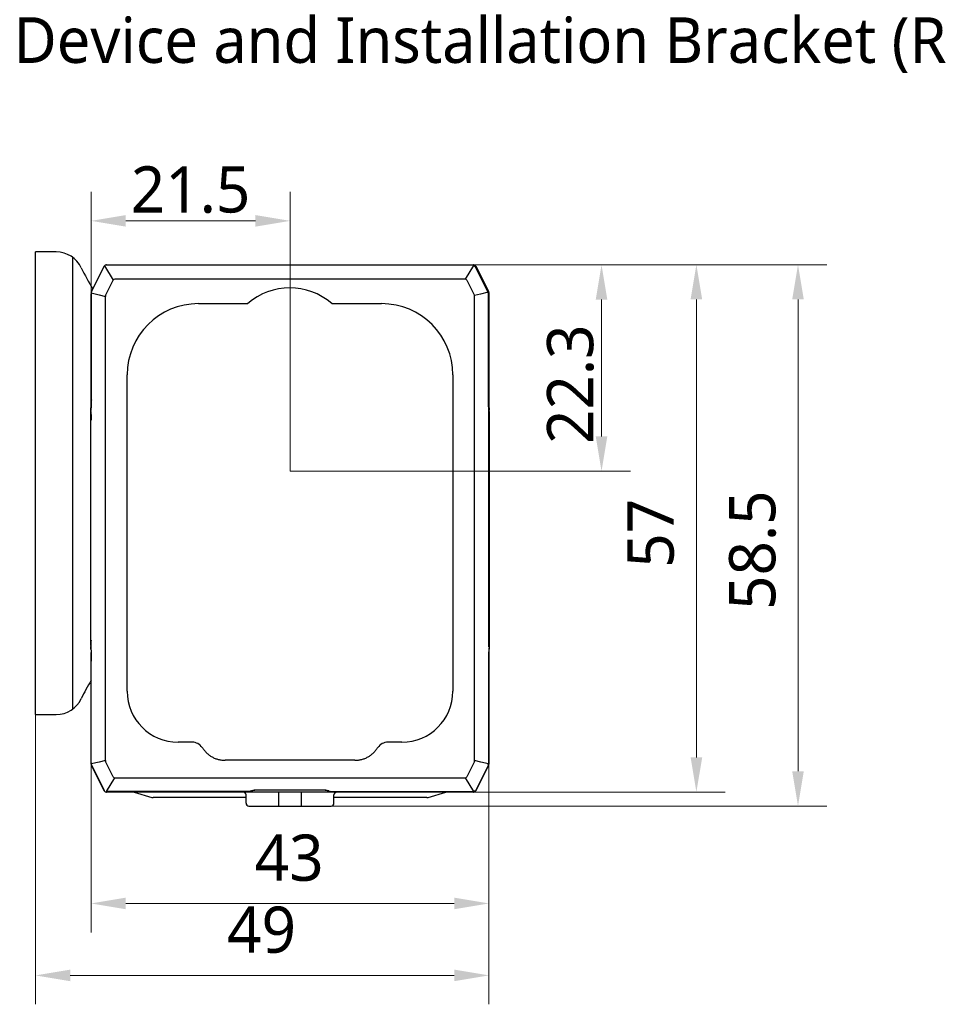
# Model space of a CAD drawing. Extents: x 1 to 383, y 56 to 366.
# Tile 1 of 28: x 4 to 83, y 59 to 145. Entities that reach past the tile are written whole.
import ezdxf

# ---------------------------------------------------------------- set-up
doc = ezdxf.new("R2010")
doc.units = 0
doc.header["$MEASUREMENT"] = 0
doc.layers.get('0').update_dxf_attribs({"linetype": 'CONTINUOUS'})
doc.layers.get('Defpoints').update_dxf_attribs({"linetype": 'CONTINUOUS'})
doc.layers.add('20_ALL_FEATURES', color=7, linetype='CONTINUOUS')
doc.layers.add('51__DRAFT_DIMS', color=7, linetype='CONTINUOUS')
doc.styles.get("Standard").update_dxf_attribs({"font": 'Roboto-Regular.ttf'})
doc.styles.add('尺寸值样式', font='Roboto-Regular.ttf', dxfattribs={"height": 4})
doc.dimstyles.new('1直线标注', dxfattribs={"dimtxt": 4, "dimasz": 3, "dimexe": 2.5, "dimexo": 0, "dimtad": 1, "dimdec": 1, "dimlfac": 1.25, "dimdsep": 46, "dimtxsty": '尺寸值样式', "dimcen": 0, "dimclrd": 8, "dimclre": 8, "dimclrt": 7, "dimadec": 0, "dimazin": 0, "dimtp": 0.001, "dimtm": 0.001, "dimtfac": 1, "dimtdec": 1, "dimtmove": 0, "dimatfit": 0, "dimldrblk": '_FILLED', "dimfxl": 1, "dimtolj": 1, "dimlwd": 15, "dimlwe": 15, "dimarcsym": 0})

# ---------------------------------------------------------------- blocks, each defined once
blk = doc.blocks.new('*D291')
at = {"layer": '51__DRAFT_DIMS', "color": 8, "lineweight": 15}
for p, q in [((9.793, 80.329), (9.793, 65.683)), ((44.193, 80.329), (44.193, 65.683)), ((12.793, 68.183), (41.193, 68.183))]:
    blk.add_line(p, q, dxfattribs=at)
at = {"layer": '51__DRAFT_DIMS', "color": 8}
for points in [[(12.793, 68.683), (12.793, 67.683), (9.793, 68.183)], [(41.193, 67.683), (41.193, 68.683), (44.193, 68.183)]]:
    blk.add_solid(points, dxfattribs=at)
at = {"layer": 'Defpoints', "color": 0}
for p in [(9.793, 80.329), (44.193, 80.329), (44.193, 68.183)]:
    blk.add_point(p, dxfattribs=at)
at = {"layer": '51__DRAFT_DIMS', "color": 7, "insert": (26.921, 74.141), "char_height": 4, "attachment_point": 2, "line_spacing_factor": 0.9, "style": '尺寸值样式'}
blk.add_mtext('\\A1;43', dxfattribs=at)
blk = doc.blocks.new('_FILLED')
at = {"color": 0, "linetype": 'ByBlock'}
blk.add_solid([(0, 0), (-1, 0.167), (-1, -0.167)], dxfattribs=at)
blk = doc.blocks.new('*D292')
at = {"layer": '51__DRAFT_DIMS', "color": 8, "lineweight": 15}
for p, q in [((4.993, 84.515), (4.993, 59.46)), ((44.189, 80.243), (44.189, 59.46)), ((7.993, 61.96), (41.189, 61.96))]:
    blk.add_line(p, q, dxfattribs=at)
at = {"layer": '51__DRAFT_DIMS', "color": 8}
for points in [[(7.993, 62.46), (7.993, 61.46), (4.993, 61.96)], [(41.189, 61.46), (41.189, 62.46), (44.189, 61.96)]]:
    blk.add_solid(points, dxfattribs=at)
at = {"layer": 'Defpoints', "color": 0}
for p in [(4.993, 84.515), (44.189, 80.243), (44.189, 61.96)]:
    blk.add_point(p, dxfattribs=at)
at = {"layer": '51__DRAFT_DIMS', "color": 7, "insert": (24.533, 67.918), "char_height": 4, "attachment_point": 2, "rotation": 360, "line_spacing_factor": 0.9, "style": '尺寸值样式'}
blk.add_mtext('\\A1;49', dxfattribs=at)
blk = doc.blocks.new('*D293')
at = {"layer": '51__DRAFT_DIMS', "color": 8, "lineweight": 15}
for p, q in [((42.845, 123.406), (64.622, 123.406)), ((62.122, 80.806), (62.122, 120.406)), ((42.845, 77.806), (64.622, 77.806))]:
    blk.add_line(p, q, dxfattribs=at)
at = {"layer": '51__DRAFT_DIMS', "color": 8}
for points in [[(62.622, 120.406), (61.622, 120.406), (62.122, 123.406)], [(61.622, 80.806), (62.622, 80.806), (62.122, 77.806)]]:
    blk.add_solid(points, dxfattribs=at)
at = {"layer": 'Defpoints', "color": 0}
for p in [(42.845, 123.406), (62.122, 123.406), (42.845, 77.806)]:
    blk.add_point(p, dxfattribs=at)
at = {"layer": '51__DRAFT_DIMS', "color": 7, "insert": (56.163, 100.193), "char_height": 4, "attachment_point": 2, "rotation": 90, "line_spacing_factor": 0.9, "style": '尺寸值样式'}
blk.add_mtext('\\A1;57', dxfattribs=at)
blk = doc.blocks.new('*D294')
at = {"layer": '51__DRAFT_DIMS', "color": 8, "lineweight": 15}
for p, q in [((42.845, 123.406), (73.406, 123.406)), ((70.906, 79.606), (70.906, 120.406)), ((30.553, 76.606), (73.406, 76.606))]:
    blk.add_line(p, q, dxfattribs=at)
at = {"layer": '51__DRAFT_DIMS', "color": 8}
for points in [[(71.406, 120.406), (70.406, 120.406), (70.906, 123.406)], [(70.406, 79.606), (71.406, 79.606), (70.906, 76.606)]]:
    blk.add_solid(points, dxfattribs=at)
at = {"layer": 'Defpoints', "color": 0}
for p in [(42.845, 123.406), (70.906, 123.406), (30.553, 76.606)]:
    blk.add_point(p, dxfattribs=at)
at = {"layer": '51__DRAFT_DIMS', "color": 7, "insert": (64.948, 98.728), "char_height": 4, "attachment_point": 2, "rotation": 90, "line_spacing_factor": 0.9, "style": '尺寸值样式'}
blk.add_mtext('\\A1;58.5', dxfattribs=at)
blk = doc.blocks.new('*D295')
at = {"color": 8, "lineweight": 15}
for p, q in [((11.092, 123.401), (56.423, 123.401)), ((53.923, 108.561), (53.923, 120.401)), ((26.998, 105.561), (56.423, 105.561))]:
    blk.add_line(p, q, dxfattribs=at)
at = {"color": 8}
for points in [[(54.423, 120.401), (53.423, 120.401), (53.923, 123.401)], [(53.423, 108.561), (54.423, 108.561), (53.923, 105.561)]]:
    blk.add_solid(points, dxfattribs=at)
at = {"layer": 'Defpoints', "color": 0}
for p in [(11.092, 123.401), (53.923, 123.401), (26.998, 105.561)]:
    blk.add_point(p, dxfattribs=at)
at = {"color": 7, "insert": (51.243, 113.076), "char_height": 4, "attachment_point": 5, "rotation": 90, "style": '尺寸值样式'}
blk.add_mtext('\\A1;22.3{}{{\\H0.7x;}{}}', dxfattribs=at)
blk = doc.blocks.new('*D296')
at = {"color": 8, "lineweight": 15}
for p, q in [((9.798, 120.968), (9.798, 129.704)), ((26.998, 105.561), (26.998, 129.704)), ((23.998, 127.204), (12.798, 127.204))]:
    blk.add_line(p, q, dxfattribs=at)
at = {"color": 8}
for points in [[(12.798, 127.704), (12.798, 126.704), (9.798, 127.204)], [(23.998, 126.704), (23.998, 127.704), (26.998, 127.204)]]:
    blk.add_solid(points, dxfattribs=at)
at = {"layer": 'Defpoints', "color": 0}
for p in [(9.798, 127.204), (9.798, 120.968), (26.998, 105.561)]:
    blk.add_point(p, dxfattribs=at)
at = {"color": 7, "insert": (18.398, 129.884), "char_height": 4, "attachment_point": 5, "style": '尺寸值样式'}
blk.add_mtext('\\A1;21.5{}{{\\H0.7x;}{}}', dxfattribs=at)

msp = doc.modelspace()

# ---------------------------------------------------------------- linework, layer by layer
at = {"layer": '20_ALL_FEATURES'}
for p, q in [((4.99342, 84.51546), (4.99342, 124.51546)), ((6.78048, 124.51546), (4.99342, 124.51546)), ((8.19342, 124.05546), (8.19342, 84.97546)), ((9.81412, 121.03743), (10.95183, 123.31286)), ((9.84856, 121.11583), (10.92708, 123.27288)), ((10.93239, 123.28289), (10.92708, 123.27288)), ((10.93089, 123.27097), (10.92708, 123.27288)), ((10.951, 123.31119), (10.94417, 123.3018)), ((10.95247, 123.31401), (10.95183, 123.31286)), ((10.95188, 123.31283), (10.95183, 123.31286)), ((10.9643, 123.30956), (10.95247, 123.31401)), ((10.9643, 123.30956), (11.71774, 122.08144)), ((11.09494, 123.4013), (11.09363, 123.40125)), ((11.09494, 123.4013), (11.09494, 123.40125)), ((11.09494, 123.4013), (42.89193, 123.4013)), ((11.14175, 123.40555), (11.13221, 123.40536)), ((11.14175, 123.40555), (11.14175, 123.4013)), ((11.14175, 123.40555), (42.84512, 123.40555)), ((42.86293, 123.35127), (42.13303, 122.16555)), ((42.45831, 122.69182), (42.45684, 122.69184)), ((42.84512, 123.4013), (42.84512, 123.40555)), ((42.86293, 123.35127), (42.86293, 123.35438)), ((42.89193, 123.40125), (42.89193, 123.4013)), ((42.89324, 123.40125), (42.89193, 123.4013)), ((42.89455, 123.38868), (42.89324, 123.40125)), ((43.00603, 123.26593), (43.00325, 123.26454)), ((43.00325, 123.26454), (44.1226, 121.02586)), ((44.12537, 121.02725), (43.00603, 123.26593)), ((43.02257, 123.30956), (43.0344, 123.31401)), ((43.02257, 123.30956), (44.16146, 121.03179)), ((43.03503, 123.31286), (43.0344, 123.31401)), ((43.03503, 123.31286), (43.03499, 123.31283)), ((43.03503, 123.31286), (44.17275, 121.03743)), ((43.05979, 123.27288), (43.05598, 123.27097)), ((43.05979, 123.27288), (44.13831, 121.11583)), ((11.0495, 120.74495), (11.71774, 122.08144)), ((42.13303, 122.16555), (11.85384, 122.16555)), ((42.26913, 122.08144), (42.93737, 120.74495)), ((9.79768, 120.96778), (9.79753, 111.9249)), ((9.79773, 120.96778), (9.79768, 120.96778)), ((9.79773, 120.96778), (10.50715, 120.80058)), ((9.81412, 121.03743), (9.81417, 121.03741)), ((9.84771, 120.9557), (9.8446, 120.9557)), ((9.84856, 121.11583), (9.84634, 121.11135)), ((9.85282, 121.11482), (9.84856, 121.11583)), ((44.1226, 121.02586), (43.46341, 120.86969)), ((44.1226, 121.02586), (44.12537, 121.02725)), ((44.13831, 121.11583), (44.13405, 121.11482)), ((44.13915, 111.73692), (44.13916, 120.9557)), ((44.14227, 120.9557), (44.13916, 120.9557)), ((44.14129, 121.02192), (44.16146, 121.03179)), ((44.17657, 120.96778), (44.14188, 120.96741)), ((44.14234, 111.7018), (44.14227, 120.9557)), ((44.16146, 121.03179), (44.1727, 121.03741)), ((44.1727, 121.03741), (44.17275, 121.03743)), ((44.17657, 120.96778), (44.17657, 111.73692)), ((44.18914, 120.96778), (44.17657, 120.96778)), ((44.18919, 120.96778), (44.18914, 120.96778)), ((44.18919, 120.96778), (44.18925, 111.97792)), ((9.79342, 111.33025), (9.79342, 120.88225)), ((9.79342, 120.88225), (9.79768, 120.88125)), ((10.50715, 120.80058), (11.03343, 120.6769)), ((11.03343, 80.53419), (11.03343, 120.6769)), ((43.4634, 120.86969), (42.93737, 120.74495)), ((42.95343, 80.53419), (42.95343, 120.6769)), ((44.18919, 120.88125), (44.19345, 120.88225)), ((44.19345, 120.88225), (44.19343, 120.88725)), ((44.19345, 111.33022), (44.19345, 120.88225)), ((19.07343, 120.04555), (23.33802, 120.04555)), ((30.59879, 120.04555), (34.91343, 120.04555)), ((12.91343, 86.52555), (12.91343, 113.88555)), ((41.07343, 113.88555), (41.07343, 86.52555)), ((9.79342, 112.06829), (9.79768, 112.06829)), ((9.79676, 111.71871), (9.79536, 111.51735)), ((9.79753, 111.9249), (9.79676, 111.71871)), ((9.8103, 111.73692), (9.84771, 111.73692)), ((44.13916, 111.73692), (44.17657, 111.73692)), ((44.18914, 112.06829), (44.19323, 112.06829)), ((44.18985, 111.77092), (44.18925, 111.97792)), ((44.1911, 111.56807), (44.18985, 111.77092)), ((44.19296, 111.37232), (44.1911, 111.56807)), ((9.78169, 110.73091), (9.78585, 110.89292)), ((9.78169, 110.72673), (9.7818, 110.73091)), ((9.78169, 110.73091), (9.78169, 110.72672)), ((9.78424, 110.82378), (9.78424, 110.82797)), ((9.78434, 110.82791), (9.78424, 110.82378)), ((9.78844, 111.01271), (9.78585, 110.89292)), ((9.79074, 111.14109), (9.78844, 111.01271)), ((9.7894, 111.05869), (9.78924, 111.05006)), ((9.79536, 111.51735), (9.79334, 111.32385)), ((9.79733, 110.82963), (9.79795, 110.83487)), ((9.79795, 110.83487), (9.79915, 110.84494)), ((44.18891, 110.83492), (44.18852, 110.83817)), ((44.18954, 110.82967), (44.18891, 110.83491)), ((44.19541, 111.18653), (44.19296, 111.37232)), ((44.19343, 90.3809), (44.19343, 110.83019)), ((44.19761, 111.05543), (44.19541, 111.18653)), ((44.19763, 111.05006), (44.19747, 111.05855)), ((44.20011, 110.93263), (44.19761, 111.05543)), ((44.20518, 110.73091), (44.20011, 110.93263)), ((44.20263, 110.82378), (44.20253, 110.82791)), ((44.20263, 110.82797), (44.20263, 110.82378)), ((44.20518, 110.73091), (44.20518, 110.72673)), ((44.20518, 110.72672), (44.20518, 110.73091)), ((9.77673, 90.93692), (9.77673, 110.27418)), ((9.77679, 110.27418), (9.77673, 110.27418)), ((9.78935, 91.26826), (9.78935, 109.94283)), ((9.79343, 109.94281), (9.78935, 109.94281)), ((9.79097, 110.28099), (9.79094, 110.278)), ((9.79272, 110.42281), (9.79271, 110.42193)), ((9.79343, 110.46695), (9.79272, 110.42281)), ((44.19751, 109.94281), (44.19343, 109.94281)), ((44.19344, 110.46695), (44.19414, 110.4234)), ((44.19414, 110.4234), (44.19415, 110.42263)), ((44.19414, 110.42339), (44.19416, 110.42194)), ((44.19591, 110.28078), (44.19593, 110.27831)), ((44.19751, 109.94281), (44.19751, 91.26828)), ((44.21014, 110.27418), (44.21008, 110.27418)), ((44.21014, 110.27418), (44.21014, 90.93692)), ((9.78935, 91.26829), (9.79343, 91.26829)), ((44.19343, 91.26829), (44.19751, 91.26829)), ((9.77673, 90.93692), (9.77679, 90.93692)), ((9.78169, 90.48437), (9.78169, 90.48018)), ((9.7818, 90.48018), (9.78169, 90.48436)), ((9.78169, 90.48018), (9.78676, 90.27847)), ((9.78424, 90.38313), (9.78424, 90.38731)), ((9.78424, 90.38731), (9.78434, 90.38317)), ((9.78676, 90.27847), (9.78926, 90.15567)), ((9.79094, 90.93279), (9.79097, 90.9301)), ((44.18892, 90.37623), (44.18772, 90.36616)), ((44.18954, 90.38146), (44.18892, 90.37623)), ((44.19414, 90.78813), (44.19344, 90.74414)), ((44.19416, 90.78917), (44.19414, 90.78813)), ((44.19593, 90.9331), (44.1959, 90.92992)), ((44.19771, 90.16096), (44.20013, 90.27926)), ((44.20518, 90.48018), (44.20013, 90.27926)), ((44.20253, 90.38318), (44.20263, 90.38731)), ((44.20518, 90.48436), (44.20263, 90.38731)), ((44.20263, 90.38731), (44.20263, 90.38313)), ((44.20518, 90.48018), (44.20518, 90.48437)), ((44.21008, 90.93692), (44.21014, 90.93692)), ((9.78924, 90.16103), (9.78939, 90.15255)), ((9.78926, 90.15567), (9.79146, 90.02456)), ((9.79146, 90.02456), (9.79391, 89.83878)), ((9.79342, 80.32885), (9.79342, 89.88087)), ((9.79391, 89.83878), (9.79577, 89.64302)), ((9.79577, 89.64302), (9.79701, 89.44018)), ((9.79701, 89.44018), (9.79762, 89.23318)), ((44.17657, 89.47418), (44.17657, 80.24332)), ((44.18934, 89.28619), (44.19011, 89.49239)), ((44.19011, 89.49239), (44.19151, 89.69375)), ((44.19151, 89.69375), (44.19353, 89.88724)), ((44.19345, 80.32885), (44.19345, 89.88084)), ((44.19353, 89.88724), (44.19542, 90.02547)), ((44.19542, 90.02547), (44.19771, 90.16096)), ((44.19747, 90.15241), (44.19763, 90.16103)), ((9.79773, 89.14281), (9.79364, 89.14281)), ((9.79768, 80.24332), (9.79762, 89.23318)), ((44.18919, 80.24332), (44.18934, 89.28619)), ((44.19345, 89.14281), (44.18919, 89.14281)), ((4.99342, 84.51546), (6.78048, 84.51546)), ((18.5374, 82.12555), (17.31343, 82.12555)), ((36.67343, 82.12555), (35.44945, 82.12555)), ((9.79768, 80.32985), (9.79342, 80.32885)), ((9.79342, 80.32885), (9.79345, 80.32279)), ((10.50715, 80.41051), (9.79768, 80.24332)), ((9.79768, 80.24332), (9.79773, 80.24332)), ((9.81417, 80.17369), (9.81412, 80.17366)), ((10.95183, 77.89824), (9.81412, 80.17366)), ((9.83882, 80.11586), (9.84634, 80.09975)), ((9.8446, 80.2554), (9.84771, 80.2554)), ((9.84856, 80.09527), (9.85282, 80.09627)), ((9.84856, 80.09527), (10.92708, 77.93822)), ((11.03343, 80.53419), (10.50715, 80.41051)), ((11.71774, 79.12966), (11.0495, 80.46614)), ((32.60655, 80.5651), (21.3803, 80.5651)), ((42.93737, 80.46614), (42.26913, 79.12966)), ((43.47971, 80.41051), (42.95343, 80.53419)), ((44.16146, 80.17931), (43.02257, 77.90154)), ((44.17275, 80.17366), (43.03503, 77.89824)), ((44.13831, 80.09527), (43.05979, 77.93822)), ((44.13916, 80.2554), (43.47972, 80.41051)), ((44.12537, 80.18384), (44.1226, 80.18523)), ((44.13405, 80.09627), (44.13831, 80.09527)), ((44.13916, 80.2554), (44.14227, 80.2554)), ((44.16146, 80.17931), (44.14127, 80.18918)), ((44.14188, 80.24367), (44.17657, 80.24332)), ((44.1727, 80.17369), (44.16146, 80.17931)), ((44.17275, 80.17366), (44.1727, 80.17369)), ((44.17657, 80.24332), (44.18914, 80.24332)), ((44.18914, 80.24332), (44.18919, 80.24332)), ((44.19345, 80.32885), (44.18919, 80.32985)), ((11.12394, 77.85982), (11.85384, 79.04555)), ((11.52856, 78.51928), (11.53003, 78.51926)), ((11.85384, 79.04555), (42.13303, 79.04555)), ((42.13303, 79.04555), (42.86293, 77.85982)), ((10.92708, 77.93822), (10.93089, 77.94012)), ((10.95183, 77.89824), (10.95188, 77.89826)), ((10.95188, 77.89826), (10.95247, 77.89709)), ((11.09363, 77.80985), (11.09494, 77.80979)), ((11.09494, 77.80985), (11.09494, 77.80979)), ((42.89193, 77.80979), (11.09494, 77.80979)), ((11.12394, 77.85982), (11.12394, 77.85672)), ((11.12394, 77.85982), (23.3281, 77.85982)), ((23.33609, 77.85673), (11.12394, 77.85672)), ((11.14175, 77.80979), (11.14175, 77.80555)), ((42.84512, 77.80555), (11.14175, 77.80555)), ((13.51828, 77.80555), (15.037, 77.34993)), ((23.19343, 76.84555), (23.19343, 77.56555)), ((23.3281, 77.85672), (23.3281, 77.85982)), ((30.08916, 77.98246), (23.89785, 77.98247)), ((24.19343, 78.00382), (24.19343, 78.00072)), ((24.19343, 78.00382), (29.79343, 78.00382)), ((25.99343, 77.80555), (25.99343, 76.60555)), ((27.99343, 76.60555), (27.99343, 77.80555)), ((29.79343, 78.00072), (29.79343, 78.00382)), ((30.23841, 77.94877), (30.24543, 77.94266)), ((30.65877, 77.85982), (30.65877, 77.85672)), ((30.65877, 77.85982), (42.86293, 77.85982)), ((30.79343, 76.84555), (30.79343, 77.56555)), ((38.94688, 77.34993), (40.46561, 77.80555)), ((42.84512, 77.80555), (42.84512, 77.80979)), ((42.86293, 77.85672), (42.86293, 77.85982)), ((42.89193, 77.80979), (42.89193, 77.80985)), ((42.89193, 77.80985), (42.89324, 77.80985)), ((42.89324, 77.80985), (42.89426, 77.82102)), ((42.89426, 77.82102), (42.89455, 77.82242)), ((43.00325, 77.94655), (43.00603, 77.94516)), ((43.02257, 77.90154), (43.0344, 77.89709)), ((43.0344, 77.89709), (43.03503, 77.89824)), ((43.03499, 77.89826), (43.03503, 77.89824)), ((43.05598, 77.94012), (43.05979, 77.93822)), ((23.19343, 77.33306), (15.15194, 77.33306)), ((38.83194, 77.33306), (30.79343, 77.33306)), ((23.43344, 76.60555), (30.55343, 76.60555))]:
    msp.add_line(p, q, dxfattribs=at)
for points in [[(10.94417, 123.3018), (10.93806, 123.29249), (10.93239, 123.28289)], [(11.13221, 123.40536), (11.1211, 123.40466), (11.11005, 123.40345)], [(9.79396, 120.90607), (9.79345, 120.8883), (9.79342, 120.88225)], [(9.79768, 120.9483), (9.79679, 120.94152), (9.79507, 120.92383), (9.79396, 120.90607)], [(9.84634, 121.11135), (9.83882, 121.09524), (9.83184, 121.07888), (9.82543, 121.0623), (9.82285, 121.05488)], [(44.14848, 121.09428), (44.14099, 121.1104), (44.13831, 121.11583)], [(44.16403, 121.05486), (44.1618, 121.06131), (44.15543, 121.0779), (44.14848, 121.09428)], [(44.19343, 120.88725), (44.19296, 120.90502), (44.19188, 120.92278), (44.1902, 120.94047), (44.18919, 120.94828)], [(44.19311, 110.83544), (44.19176, 110.84658), (44.18701, 110.88712), (44.18249, 110.92837), (44.17818, 110.97027), (44.1741, 111.01281), (44.17026, 111.05594), (44.16665, 111.09962), (44.16327, 111.14384), (44.16014, 111.18854), (44.15725, 111.23369), (44.15461, 111.27926), (44.15222, 111.32521), (44.15008, 111.3715), (44.1482, 111.4181), (44.14657, 111.46497), (44.1452, 111.51206), (44.1441, 111.55933), (44.14325, 111.60673), (44.14266, 111.65423), (44.14234, 111.7018)], [(9.79334, 111.32385), (9.79145, 111.18563), (9.79074, 111.14109)], [(9.79345, 80.32279), (9.79396, 80.30502), (9.79507, 80.28727), (9.79679, 80.26957), (9.79768, 80.26279)], [(9.82285, 80.15621), (9.82543, 80.1488), (9.83184, 80.13222), (9.83882, 80.11586)], [(9.84247, 80.10806), (9.84487, 80.10278), (9.84863, 80.09511)], [(44.13824, 80.09511), (44.14233, 80.10348), (44.14462, 80.10853)], [(44.14099, 80.1007), (44.14848, 80.11682), (44.15543, 80.13319), (44.1618, 80.14979), (44.16403, 80.15624)], [(44.18919, 80.26282), (44.1902, 80.27062), (44.19188, 80.28832), (44.19296, 80.30607)], [(44.19296, 80.30607), (44.19343, 80.32384), (44.19345, 80.32885)], [(23.33609, 77.85673), (23.35352, 77.8569), (23.37099, 77.85724), (23.38851, 77.85776), (23.40601, 77.85846), (23.42333, 77.85934), (23.44044, 77.86039), (23.45731, 77.86161), (23.4738, 77.863), (23.48989, 77.86455), (23.50557, 77.86624), (23.52071, 77.86808), (23.53531, 77.87004), (23.54938, 77.87213), (23.56286, 77.87433), (23.57577, 77.87664), (23.58812, 77.87904), (23.59996, 77.88156), (23.61131, 77.88417), (23.62218, 77.88689), (23.63266, 77.88973), (23.64277, 77.8927), (23.65253, 77.89581), (23.66202, 77.89909), (23.67127, 77.90256), (23.6803, 77.90624), (23.68918, 77.91018), (23.69792, 77.91442), (23.70653, 77.91897), (23.71503, 77.9239), (23.72343, 77.92925), (23.73171, 77.93505), (23.73982, 77.94132), (23.74774, 77.94811), (23.74843, 77.94877)], [(23.74439, 77.94687), (23.7447, 77.94703), (23.74561, 77.94748), (23.74704, 77.94815), (23.74895, 77.949), (23.75136, 77.95), (23.75427, 77.95115), (23.75766, 77.95241), (23.76153, 77.95377), (23.76588, 77.95522), (23.77072, 77.95676), (23.77604, 77.95835), (23.78186, 77.96001), (23.78818, 77.96172), (23.79502, 77.96347), (23.80237, 77.96526), (23.81023, 77.96708), (23.81863, 77.96891), (23.82755, 77.97076), (23.83699, 77.97261), (23.84695, 77.97446), (23.85745, 77.97629), (23.86846, 77.97811), (23.87999, 77.97991), (23.89204, 77.98167), (23.90461, 77.9834), (23.91768, 77.98508), (23.93126, 77.98671), (23.94534, 77.98828), (23.95992, 77.98979), (23.97498, 77.99122), (23.99052, 77.99259), (24.00652, 77.99386), (24.02299, 77.99505), (24.03989, 77.99615), (24.05723, 77.99714), (24.07497, 77.99802), (24.09311, 77.99878), (24.11161, 77.99943), (24.13046, 77.99995), (24.14964, 78.00035), (24.16912, 78.0006), (24.18886, 78.00071)], [(24.18886, 78.00071), (29.79789, 78.00071), (29.81623, 78.00062), (29.8343, 78.0004), (29.85208, 78.00006), (29.86954, 77.99961), (29.88668, 77.99905), (29.90349, 77.99839), (29.91995, 77.99764), (29.93605, 77.99679), (29.95179, 77.99585), (29.96716, 77.99483), (29.98216, 77.99372), (29.99677, 77.99255), (30.01099, 77.99131), (30.02483, 77.99), (30.03827, 77.98862), (30.05131, 77.9872), (30.06396, 77.98572), (30.0762, 77.98419), (30.08804, 77.98262), (30.09948, 77.981), (30.11051, 77.97935), (30.12113, 77.97767), (30.13135, 77.97596), (30.14116, 77.97423), (30.15055, 77.97248), (30.15951, 77.97072), (30.16804, 77.96895), (30.17615, 77.96719), (30.1838, 77.96543), (30.19101, 77.96368), (30.19778, 77.96196), (30.20409, 77.96027), (30.20994, 77.95861), (30.21533, 77.95701), (30.22024, 77.95547), (30.22467, 77.954), (30.22863, 77.95262), (30.23209, 77.95134), (30.23505, 77.95018), (30.23753, 77.94916), (30.2395, 77.9483), (30.24065, 77.94776)], [(30.24543, 77.94266), (30.25287, 77.93676), (30.26046, 77.93128), (30.26815, 77.9262), (30.27593, 77.92149), (30.28379, 77.91711), (30.29177, 77.91302), (30.29985, 77.9092), (30.30805, 77.90562), (30.31643, 77.90224), (30.32497, 77.89904), (30.33372, 77.89601), (30.34272, 77.89312), (30.35198, 77.89036), (30.36153, 77.88772), (30.37143, 77.88518), (30.38172, 77.88273), (30.39239, 77.88037), (30.4035, 77.87809), (30.41507, 77.87591), (30.4271, 77.87381), (30.4396, 77.87181), (30.4526, 77.8699), (30.4661, 77.86809), (30.48002, 77.86639), (30.49439, 77.86481), (30.50917, 77.86336), (30.5243, 77.86203), (30.53974, 77.86085), (30.55549, 77.85981), (30.57144, 77.85891), (30.58757, 77.85817), (30.60384, 77.85758), (30.62016, 77.85714), (30.63646, 77.85686), (30.65273, 77.85673), (42.86293, 77.85672)]]:
    msp.add_lwpolyline(points, dxfattribs=at)
for centre, radius, start, end in [((6.78048, 122.11546), 2.4, 25.1843364, 89.9999999), ((23.79342, 130.11546), 16.4, 205.1843364, 212.4295439), ((11.14175, 123.16555), 0.24, 142.6499741, 153.4349488), ((11.09232, 123.24555), 0.1557, 89.5173222, 153.9176256), ((11.14175, 123.16555), 0.24, 90, 100.7838745), ((42.84512, 123.16555), 0.24, 79.2333679, 90), ((42.86293, 123.19438), 0.16, 26.5650512, 90), ((42.89455, 123.24555), 0.1557, 26.0823733, 90.4826768), ((42.89455, 123.24555), 0.14313, 26.5650305, 89.9999956), ((42.84512, 123.16555), 0.24, 26.5650512, 37.3669203), ((10.31572, 120.88225), 0.5223, 172.7423112, 180), ((9.95343, 120.96778), 0.15576, 153.4352648, 179.9996801), ((10.31572, 120.88225), 0.5223, 153.4349488, 160.6921178), ((26.96841, 115.92131), 5.49446, 48.6440082, 131.3559918), ((43.97592, 120.9542), 0.16325, 0.5261455, 26.0389057), ((43.98227, 120.9557), 0.16, 0, 26.5650512), ((42.59796, 124.19857), 3.53171, 295.7136271, 295.9120632), ((43.67115, 120.88225), 0.5223, 19.3088773, 26.5650512), ((44.03343, 120.96778), 0.14313, 0, 26.5650512), ((44.03343, 120.96778), 0.15576, 0.000316, 26.5647312), ((43.67115, 120.88225), 0.5223, 0, 7.2586783), ((19.07343, 113.88555), 6.16, 90.0000002, 180), ((34.91343, 113.88555), 6.16, 0, 89.9999998), ((-36.92943, 111.70908), 46.73974, 359.0349492, 0.0341296), ((90.91575, 111.70907), 46.73919, 179.9658666, 180.9650904), ((-21.28295, 111.62361), 31.07748, 358.5328614, 358.9425268), ((9.83646, 110.83019), 0.04303, 172.9911496, 179.9932323), ((4.16908, 111.5075), 5.66892, 352.8109019, 353.1323502), ((49.85919, 111.51269), 5.71064, 186.8692595, 187.1886316), ((44.1504, 110.83019), 0.04304, 0.0066466, 7.0081691), ((73.1943, 111.57787), 29.00147, 181.0428016, 181.4817938), ((43.82407, 109.94976), 34.03471, 179.4474153, 180.0116631), ((36.31305, 110.02344), 26.52333, 179.139135, 179.4436314), ((17.66986, 110.02339), 26.52729, 0.5559432, 0.8608491), ((10.16697, 109.94977), 34.03055, 359.9882792, 0.5531545), ((9.04239, 91.26662), 35.15513, 359.4564095, 0.0027064), ((-19.20785, 89.63321), 29.00189, 1.0428043, 1.4817672), ((90.91596, 89.50202), 46.7394, 179.034947, 180.0341345), ((49.81781, 89.70359), 5.66894, 172.8109029, 173.1323578), ((44.15041, 90.38091), 0.04303, 352.9912275, 359.993306), ((16.63848, 91.20046), 27.55875, 359.1448563, 359.4375366), ((75.26984, 89.58748), 31.0775, 178.5328615, 178.9425267), ((23.79342, 78.91546), 16.4, 148.6121645, 154.8156634), ((17.31343, 86.52555), 4.4, 180, 269.9999999), ((36.67343, 86.52555), 4.4, 270.0000001, 0), ((6.78048, 86.91546), 2.4, 269.9999999, 334.8156634), ((18.5374, 81.08555), 1.04, 33.4958794, 89.9999997), ((35.44945, 81.08555), 1.04, 90.0000001, 146.5040721), ((9.95343, 80.24332), 0.15576, 180.000316, 206.5647312), ((10.31572, 80.32885), 0.5223, 199.3088774, 206.5650512), ((43.97592, 80.2569), 0.16325, 333.9610943, 359.4738545), ((43.98227, 80.2554), 0.16, 333.4349488, 0), ((42.41931, 76.63775), 3.94687, 64.1330655, 64.3104028), ((43.67115, 80.32885), 0.5223, 333.4349488, 340.6921177), ((44.03343, 80.24332), 0.14313, 333.434949, 0), ((44.03343, 80.24332), 0.15576, 333.4352648, 359.99968), ((43.67115, 80.32885), 0.5223, 352.7423112, 0), ((11.14175, 78.04555), 0.24, 206.5650512, 217.3669203), ((11.09232, 77.96555), 0.1557, 206.0823733, 270.4826768), ((11.14175, 78.04555), 0.24, 259.233368, 270), ((22.95343, 77.56555), 0.24, 0, 90), ((23.32809, 79.44604), 1.58622, 270.0002883, 270.5245663), ((23.91412, 77.32553), 0.65557, 104.5386272, 105.6521409), ((30.65878, 79.48265), 1.62282, 269.5069966, 269.9993649), ((31.03343, 77.56555), 0.24, 90, 180), ((42.84512, 78.04555), 0.24, 270, 280.7838744), ((42.86293, 78.01672), 0.16, 270, 333.4349488), ((42.89455, 77.96555), 0.1557, 269.5173232, 333.9176256), ((42.89455, 77.96555), 0.14313, 270.000006, 333.4349445), ((42.84512, 78.04555), 0.24, 322.6499742, 333.4349488), ((15.15194, 77.73306), 0.4, 253.3007558, 270), ((23.43343, 76.84555), 0.24, 180, 270), ((30.55343, 76.84555), 0.24, 270, 0), ((38.83194, 77.73306), 0.4, 270, 286.6992442)]:
    msp.add_arc(centre, radius, start, end, dxfattribs=at)
for centre, major_axis, ratio, start_param, end_param in [((11.99376, 121.78699), (-0.22058, 0.35691), 0.5720119, -0.33980971, 0.33980971), ((41.99311, 121.78699), (0.22058, 0.35691), 0.5720119, -0.33980971, 0.33980971), ((11.41199, 120.62346), (-0.37452, 0.08841), 0.62368087, -0.14618087, 0.14618087), ((42.57488, 120.62346), (0.37452, 0.08841), 0.62368087, -0.14618087, 0.14618087), ((11.41199, 80.58764), (-0.37452, -0.08841), 0.62368087, -0.14618087, 0.14618087), ((42.57488, 80.58764), (0.37452, -0.08841), 0.62368087, -0.14618087, 0.14618087), ((11.99376, 79.4241), (0.22058, 0.35691), 0.5720119, -3.48140237, -2.80178294), ((41.99311, 79.4241), (-0.22058, 0.35691), 0.5720119, -3.48140237, -2.80178294)]:
    msp.add_ellipse(centre, major_axis=major_axis, ratio=ratio, start_param=start_param, end_param=end_param, dxfattribs=at)
for points, knots in [([(43.00325, 123.26454), (42.99654, 123.27721), (42.97959, 123.30091), (42.94581, 123.32849), (42.90603, 123.34636), (42.87726, 123.35093), (42.86293, 123.35127)], [0, 0, 0, 0, 0.24954962, 0.5, 0.75045038, 1, 1, 1, 1]), ([(42.89358, 123.35145), (42.89378, 123.35659), (42.89406, 123.36557), (42.89437, 123.377), (42.89446, 123.38427), (42.89457, 123.3877), (42.89455, 123.38868)], [0, 0, 0, 0, 0.41394361, 0.72383822, 0.92102835, 1, 1, 1, 1]), ([(43.02257, 123.30956), (43.02168, 123.30913), (43.01866, 123.30751), (43.01219, 123.30417), (43.00209, 123.29878), (42.99419, 123.29447), (42.98969, 123.29199)], [0, 0, 0, 0, 0.07896683, 0.27615429, 0.58604998, 1, 1, 1, 1]), ([(9.79773, 112.06829), (9.79773, 111.89185), (9.79643, 111.5553), (9.79233, 111.21877), (9.7894, 111.05869)], [0, 0, 0, 0, 0.52426557, 1, 1, 1, 1]), ([(9.79915, 110.84494), (9.80731, 110.91425), (9.82152, 111.05716), (9.83652, 111.27674), (9.84565, 111.50471), (9.84772, 111.65906), (9.84771, 111.73692)], [0, 0, 0, 0, 0.23428178, 0.48193945, 0.73866725, 1, 1, 1, 1]), ([(44.18852, 110.83818), (44.18022, 110.90794), (44.16578, 111.05182), (44.15053, 111.27301), (44.14125, 111.50279), (44.13915, 111.65841), (44.13915, 111.73692)], [0, 0, 0, 0, 0.23400907, 0.48162353, 0.73847074, 1, 1, 1, 1]), ([(44.19747, 111.05855), (44.19454, 111.21865), (44.19044, 111.55522), (44.18914, 111.89182), (44.18914, 112.06829)], [0, 0, 0, 0, 0.47572671, 1, 1, 1, 1]), ([(9.7817, 110.73092), (9.77986, 110.66095), (9.77747, 110.50871), (9.77673, 110.35645), (9.77673, 110.27418)], [0, 0, 0, 0, 0.45965945, 1, 1, 1, 1]), ([(9.77679, 110.27419), (9.77678, 110.35583), (9.77753, 110.50669), (9.77988, 110.65754), (9.78169, 110.72673)], [0, 0, 0, 0, 0.54118703, 1, 1, 1, 1]), ([(44.21014, 110.27418), (44.21014, 110.35645), (44.2094, 110.50871), (44.20701, 110.66095), (44.20517, 110.73092)], [0, 0, 0, 0, 0.54034137, 1, 1, 1, 1]), ([(44.20518, 110.72673), (44.20699, 110.65754), (44.20934, 110.50669), (44.21009, 110.35583), (44.21008, 110.27419)], [0, 0, 0, 0, 0.45881224, 1, 1, 1, 1]), ([(9.77673, 90.93692), (9.77673, 90.85465), (9.77747, 90.70239), (9.77986, 90.55014), (9.7817, 90.48018)], [0, 0, 0, 0, 0.54034137, 1, 1, 1, 1]), ([(9.78169, 90.48436), (9.77988, 90.55355), (9.77753, 90.7044), (9.77678, 90.85526), (9.77679, 90.93691)], [0, 0, 0, 0, 0.45881224, 1, 1, 1, 1]), ([(44.20517, 90.48018), (44.20701, 90.55014), (44.2094, 90.70239), (44.21014, 90.85465), (44.21014, 90.93692)], [0, 0, 0, 0, 0.45965945, 1, 1, 1, 1]), ([(44.21008, 90.93691), (44.21009, 90.85526), (44.20934, 90.7044), (44.20699, 90.55355), (44.20518, 90.48436)], [0, 0, 0, 0, 0.54118703, 1, 1, 1, 1]), ([(9.78939, 90.15255), (9.79233, 89.99245), (9.79643, 89.65587), (9.79773, 89.31927), (9.79773, 89.14281)], [0, 0, 0, 0, 0.47572671, 1, 1, 1, 1]), ([(44.18914, 89.14281), (44.18914, 89.31925), (44.19044, 89.6558), (44.19454, 89.99233), (44.19747, 90.15241)], [0, 0, 0, 0, 0.52426557, 1, 1, 1, 1]), ([(19.40468, 81.6595), (19.45891, 81.57756), (19.54682, 81.45881), (19.67532, 81.31), (19.77772, 81.20381), (19.8865, 81.10413), (20.00166, 81.0119), (20.12272, 80.92754), (20.2909, 80.82567), (20.513, 80.71885), (20.79463, 80.62909), (21.03693, 80.58472), (21.23283, 80.56771), (21.33115, 80.5651), (21.3803, 80.5651)], [0, 0, 0, 0, 0.12499156, 0.18750389, 0.25001928, 0.31253183, 0.37504618, 0.43756094, 0.50007731, 0.62503864, 0.75000177, 0.87497007, 0.93748729, 1, 1, 1, 1]), ([(32.60655, 80.5651), (32.70481, 80.5651), (32.85239, 80.57385), (33.0469, 80.6026), (33.19123, 80.63324), (33.33317, 80.67354), (33.47198, 80.72357), (33.60708, 80.78289), (33.73798, 80.85097), (33.86414, 80.92747), (33.98494, 81.01219), (34.09994, 81.10463), (34.24523, 81.23716), (34.41156, 81.41874), (34.52794, 81.57756), (34.58217, 81.6595)], [0, 0, 0, 0, 0.12496679, 0.18747417, 0.24998235, 0.31249046, 0.37499806, 0.43750648, 0.50001523, 0.56252408, 0.62503374, 0.68754286, 0.75005338, 0.87502007, 1, 1, 1, 1]), ([(23.64277, 77.91219), (23.64098, 77.91025), (23.6365, 77.90648), (23.62457, 77.89919), (23.60425, 77.89093), (23.5741, 77.88244), (23.53708, 77.87497), (23.49418, 77.86878), (23.42879, 77.86229), (23.37765, 77.86021), (23.34262, 77.85989)], [0, 0, 0, 0, 0.02559534, 0.05658979, 0.1357311, 0.23781099, 0.36101674, 0.50270323, 0.6592494, 1, 1, 1, 1]), ([(23.64277, 77.91219), (23.64698, 77.91674), (23.65821, 77.92546), (23.67914, 77.9367), (23.70608, 77.94746), (23.72624, 77.9537), (23.73725, 77.95679)], [0, 0, 0, 0, 0.17625588, 0.40011774, 0.6745793, 1, 1, 1, 1]), ([(23.64277, 77.91219), (23.66078, 77.91155), (23.69898, 77.91668), (23.73284, 77.9357), (23.74779, 77.94848)], [0, 0, 0, 0, 0.47814893, 1, 1, 1, 1]), ([(23.74955, 77.96011), (23.77869, 77.96767), (23.84372, 77.9805), (23.94942, 77.99363), (24.06807, 78.00199), (24.15091, 78.00382), (24.19343, 78.00382)], [0, 0, 0, 0, 0.20200686, 0.44413194, 0.71455866, 1, 1, 1, 1]), ([(29.79343, 78.00382), (29.8351, 78.00382), (29.91634, 78.00204), (30.03291, 77.99407), (30.13727, 77.98135), (30.20172, 77.96905), (30.23077, 77.96177)], [0, 0, 0, 0, 0.2839145, 0.55353797, 0.79593039, 1, 1, 1, 1]), ([(30.23077, 77.96177), (30.24411, 77.95843), (30.26849, 77.95163), (30.30102, 77.93978), (30.32605, 77.92734), (30.33929, 77.91738), (30.3441, 77.91219)], [0, 0, 0, 0, 0.33018157, 0.60742946, 0.82995625, 1, 1, 1, 1]), ([(30.3441, 77.91219), (30.32579, 77.91154), (30.28756, 77.91678), (30.25383, 77.93592), (30.23909, 77.94849)], [0, 0, 0, 0, 0.48604192, 1, 1, 1, 1]), ([(30.3441, 77.91219), (30.34802, 77.90795), (30.35988, 77.90014), (30.38251, 77.89099), (30.41268, 77.88248), (30.44969, 77.87497), (30.49268, 77.86877), (30.5583, 77.86228), (30.60964, 77.86019), (30.64482, 77.85988)], [0, 0, 0, 0, 0.05605448, 0.13506598, 0.23691748, 0.35984388, 0.50159262, 0.6584234, 1, 1, 1, 1]), ([(42.86293, 77.85982), (42.87726, 77.86016), (42.90603, 77.86473), (42.94581, 77.8826), (42.97959, 77.91019), (42.99654, 77.93388), (43.00325, 77.94655)], [0, 0, 0, 0, 0.24954914, 0.49999934, 0.75044982, 1, 1, 1, 1]), ([(42.89455, 77.82242), (42.89457, 77.8234), (42.89446, 77.82683), (42.89438, 77.83411), (42.89407, 77.84556), (42.89375, 77.85455), (42.89354, 77.85969)], [0, 0, 0, 0, 0.07896646, 0.27615409, 0.58605011, 1, 1, 1, 1]), ([(42.98966, 77.91908), (42.99417, 77.9166), (43.00209, 77.91232), (43.01219, 77.90693), (43.01866, 77.90359), (43.02168, 77.90195), (43.02257, 77.90154)], [0, 0, 0, 0, 0.41393854, 0.72383922, 0.92103375, 1, 1, 1, 1])]:
    msp.add_open_spline(points, degree=3, knots=knots, dxfattribs=at)

# ---------------------------------------------------------------- texts
at = {"insert": (3.08229, 142.16895), "char_height": 3.9446, "width": 115.9252768, "attachment_point": 4}
msp.add_mtext('{\\C7;Device and Installation Bracket (Right Angle):}', dxfattribs=at)

# ---------------------------------------------------------------- dimensions: what is measured, and where the dimension line sits
dim = msp.add_linear_dim(base=(9.79773, 127.20369), p1=(26.99773, 105.56125), p2=(9.79773, 120.96778), text='21.5{}{{\\H0.7x;}{}}', dimstyle='1直线标注')
dim.commit()
dim.dimension.update_dxf_attribs({"geometry": '*D296', "text_midpoint": (18.39773, 129.88363)})
dim = msp.add_linear_dim(base=(53.92273, 123.40125), p1=(26.99773, 105.56125), p2=(11.09232, 123.40125), angle=90, text='22.3{}{{\\H0.7x;}{}}', dimstyle='1直线标注')
dim.commit()
dim.dimension.update_dxf_attribs({"geometry": '*D295', "text_midpoint": (53.92273, 113.07635), "dimtype": 160})
at = {"layer": '51__DRAFT_DIMS'}
for base, p1, p2, angle, picture, middle in [((70.90598, 123.40555), (30.55343, 76.60555), (42.84512, 123.40555), 90, '*D294', (70.90598, 98.72844)), ((62.12154, 123.40555), (42.84512, 77.80555), (42.84512, 123.40555), 90, '*D293', (62.12154, 100.19251)), ((44.18914, 61.95979), (4.99342, 84.51546), (44.18914, 80.24332), 359.9999999, '*D292', (24.53268, 61.95979))]:
    dim = msp.add_linear_dim(base=base, p1=p1, p2=p2, angle=angle, dimstyle='1直线标注', dxfattribs=at)
    dim.commit()
    dim.dimension.update_dxf_attribs({"geometry": picture, "text_midpoint": middle, "dimtype": 160})
dim = msp.add_linear_dim(base=(44.19345, 68.18285), p1=(9.79342, 80.32885), p2=(44.19345, 80.32885), dimstyle='1直线标注', dxfattribs=at)
dim.commit()
dim.dimension.update_dxf_attribs({"geometry": '*D291', "text_midpoint": (26.92078, 68.18285), "dimtype": 160})

doc.saveas('drawing.dxf')
